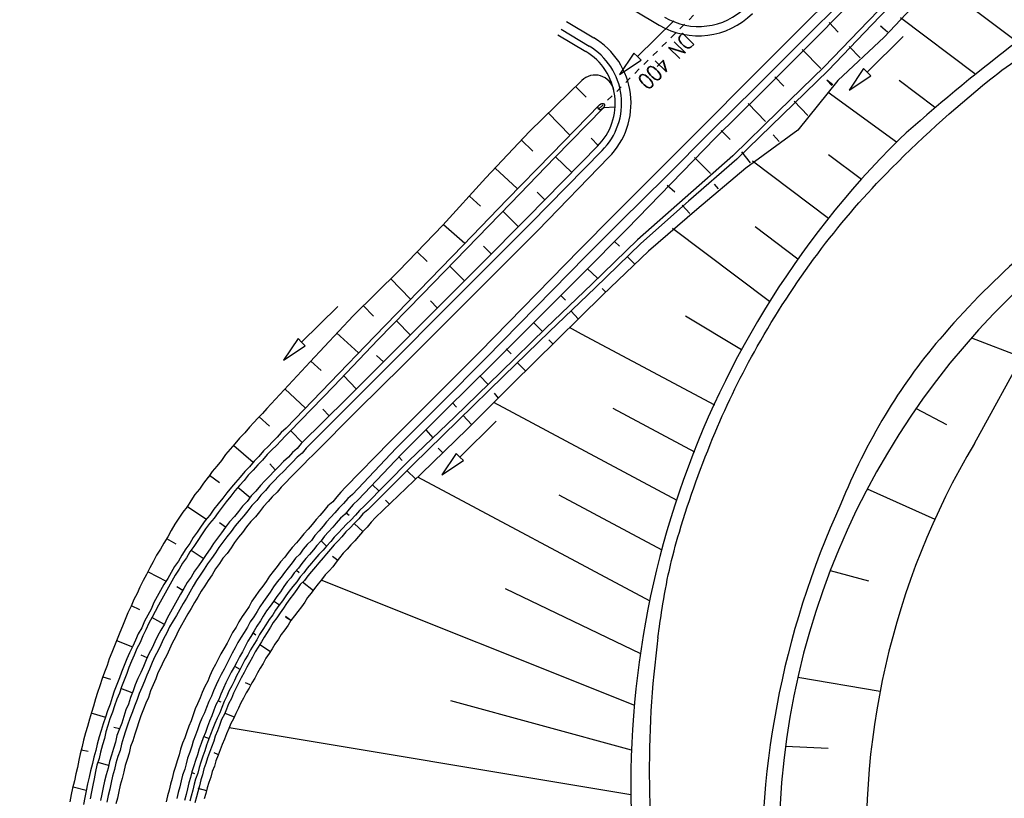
# Model space of a CAD drawing. Extents: x 446005 to 446745, y 447032 to 448234.
# Tile 112 of 127: x 446158 to 446236, y 447901 to 447962. Entities that reach past the tile are written whole.
import ezdxf

# ---------------------------------------------------------------- set-up
doc = ezdxf.new("R2010")
doc.units = 0
doc.header["$LTSCALE"] = 2
doc.header["$MEASUREMENT"] = 0
doc.linetypes.add('AUSGEZOGEN', pattern=[0])
doc.linetypes.add('STRICHLINIEX2', pattern=[0.5, 0.25, -0.25])
for name, color, linetype in [('DB-Strassen', 15, 'CONTINUOUS'), ('DB-Wegboeschungen', 15, 'CONTINUOUS'), ('DB-Wege', 15, 'CONTINUOUS'), ('FBRTOP', 250, 'AUSGEZOGEN'), ('LAERMWAND', 1, 'AUSGEZOGEN')]:
    doc.layers.add(name, color=color, linetype=linetype)
doc.styles.add('ROMANS', font='romans.shx', dxfattribs={"width": 0.8})

msp = doc.modelspace()

# ---------------------------------------------------------------- linework, layer by layer
at = {"layer": 'DB-Strassen', "linetype": 'Continuous'}
for p, q in [((446233.368, 447957.524), (446227.518, 447961.924)), ((446230.193, 447954.906), (446227.425, 447956.989)), ((446227.211, 447952.161), (446221.849, 447956.063)), ((446224.452, 447949.215), (446221.861, 447951.163)), ((446221.861, 447946.158), (446215.894, 447950.646)), ((446219.46, 447942.959), (446216.091, 447945.493)), ((446217.238, 447939.625), (446209.603, 447945.368)), ((446233.336, 447928.459), (446242.523, 447945.165)), ((446215.018, 447935.826), (446210.63, 447938.47)), ((446202.452, 447937.06), (446201.505, 447937.565)), ((446212.925, 447931.475), (446202.452, 447937.06)), ((446233.119, 447936.776), (446237.068, 447935.245)), ((446209.968, 447923.986), (446195.553, 447931.673)), ((446211.346, 447927.784), (446204.934, 447931.203)), ((446228.757, 447931.215), (446231.136, 447929.954)), ((446207.839, 447916.054), (446189.569, 447925.797)), ((446224.919, 447924.89), (446230.228, 447922.503)), ((446208.797, 447920.077), (446200.69, 447924.4)), ((446222.01, 447918.483), (446225.006, 447917.668)), ((446206.627, 447907.852), (446181.977, 447917.713)), ((446207.106, 447911.913), (446196.465, 447917.037)), ((446219.457, 447910.091), (446225.927, 447908.982)), ((446206.376, 447904.334), (446192.177, 447908.213)), ((446206.33, 447900.827), (446174.731, 447906.113)), ((446218.484, 447904.66), (446221.851, 447904.499))]:
    msp.add_line(p, q, dxfattribs=at)
at = {"layer": 'DB-Strassen'}
msp.add_arc((446330.472, 447837.521), 154.306, 127.61326, 131.88688, dxfattribs=at)
at = {"layer": 'DB-Strassen', "linetype": 'Continuous'}
for centre, radius, start, end in [((446277.826, 447901.659), 71.5, 134.79622, 189.43702), ((446278.461, 447896.722), 60.5, 132.79189, 185.05734), ((446285.334, 447897.532), 60.5, 149.25661, 185.05734)]:
    msp.add_arc(centre, radius, start, end, dxfattribs=at)
at = {"layer": 'DB-Wegboeschungen', "linetype": 'STRICHLINIEX2'}
msp.add_line((446203.789, 447954.737), (446214.438, 447965.27), dxfattribs=at)
at = {"layer": 'DB-Wegboeschungen', "linetype": 'Continuous'}
for p, q in [((446236.535, 447960.147), (446233.393, 447962.51)), ((446200.586, 447960.594), (446202.787, 447959.277)), ((446201.975, 447956.529), (446202.799, 447955.683)), ((446205.09, 447954.898), (446204.182, 447954.858)), ((446203.78, 447951.913), (446198.177, 447946.195))]:
    msp.add_line(p, q, dxfattribs=at)
for points in [[(446228.471, 447965.282), (446224.995, 447961.649), (446221.515, 447958.065), (446217.928, 447954.573), (446214.34, 447951.081), (446210.588, 447947.777), (446206.835, 447944.473), (446203.248, 447940.981), (446199.657, 447937.539), (446196.069, 447934.047), (446192.482, 447930.555), (446188.891, 447927.113), (446185.361, 447923.525), (446184.986, 447923.195), (446184.664, 447922.818), (446184.293, 447922.438), (446183.968, 447922.111), (446183.642, 447921.785), (446183.321, 447921.409), (446182.995, 447921.082), (446182.72, 447920.759), (446182.398, 447920.383), (446182.123, 447920.061), (446181.797, 447919.734), (446181.476, 447919.358), (446181.2, 447919.035), (446180.879, 447918.659), (446180.607, 447918.286), (446180.332, 447917.964), (446180.06, 447917.591), (446179.738, 447917.215), (446179.467, 447916.842), (446179.195, 447916.47), (446178.923, 447916.098), (446178.652, 447915.725), (446178.38, 447915.353), (446178.158, 447914.984), (446177.887, 447914.612), (446177.619, 447914.189), (446177.397, 447913.821), (446177.126, 447913.448), (446176.908, 447913.03), (446176.686, 447912.662), (446176.418, 447912.239), (446176.2, 447911.821), (446175.978, 447911.452), (446175.761, 447911.034), (446175.543, 447910.616), (446175.325, 447910.197), (446175.153, 447909.833), (446174.935, 447909.414), (446174.717, 447908.996), (446174.549, 447908.582), (446174.331, 447908.163), (446174.167, 447907.699), (446173.999, 447907.284), (446173.781, 447906.866), (446173.613, 447906.452), (446173.445, 447906.037), (446173.281, 447905.573), (446173.113, 447905.158), (446172.945, 447904.744), (446172.831, 447904.284), (446172.663, 447903.869), (446172.499, 447903.405), (446172.38, 447902.994), (446172.266, 447902.534), (446172.102, 447902.07), (446171.984, 447901.659), (446171.87, 447901.199), (446171.755, 447900.738), (446171.637, 447900.328)], [(446228.744, 447965.003), (446225.268, 447961.369), (446221.838, 447957.789), (446218.25, 447954.297), (446214.663, 447950.806), (446210.861, 447947.497), (446207.108, 447944.193), (446203.521, 447940.701), (446199.929, 447937.259), (446196.342, 447933.767), (446192.755, 447930.275), (446189.167, 447926.783), (446185.634, 447923.245), (446185.259, 447922.915), (446184.937, 447922.539), (446184.566, 447922.158), (446184.24, 447921.832), (446183.915, 447921.505), (446183.593, 447921.129), (446183.318, 447920.806), (446182.992, 447920.48), (446182.717, 447920.157), (446182.395, 447919.781), (446182.12, 447919.458), (446181.798, 447919.082), (446181.523, 447918.759), (446181.201, 447918.383), (446180.926, 447918.061), (446180.654, 447917.688), (446180.329, 447917.362), (446180.057, 447916.989), (446179.785, 447916.617), (446179.514, 447916.244), (446179.242, 447915.872), (446179.02, 447915.503), (446178.749, 447915.131), (446178.477, 447914.758), (446178.205, 447914.386), (446177.984, 447914.018), (446177.716, 447913.595), (446177.494, 447913.227), (446177.272, 447912.858), (446177.005, 447912.436), (446176.783, 447912.067), (446176.565, 447911.649), (446176.347, 447911.231), (446176.125, 447910.862), (446175.907, 447910.444), (446175.689, 447910.025), (446175.472, 447909.607), (446175.3, 447909.242), (446175.082, 447908.824), (446174.914, 447908.41), (446174.696, 447907.991), (446174.528, 447907.577), (446174.36, 447907.162), (446174.142, 447906.744), (446173.978, 447906.28), (446173.81, 447905.865), (446173.642, 447905.451), (446173.524, 447905.04), (446173.359, 447904.576), (446173.191, 447904.162), (446173.023, 447903.747), (446172.909, 447903.287), (446172.741, 447902.872), (446172.627, 447902.412), (446172.509, 447902.001), (446172.394, 447901.541), (446172.28, 447901.081), (446172.162, 447900.67), (446172.048, 447900.21)], [(446229.669, 447964.073), (446226.247, 447960.393), (446222.602, 447956.997), (446219.449, 447953.088), (446215.37, 447950.109), (446211.514, 447946.847), (446207.707, 447943.588), (446204.116, 447940.146), (446200.533, 447936.604), (446196.995, 447933.116), (446193.462, 447929.578), (446189.874, 447926.087), (446186.233, 447922.641), (446185.912, 447922.264), (446185.59, 447921.888), (446185.219, 447921.508), (446184.897, 447921.131), (446184.622, 447920.809), (446184.296, 447920.482), (446184.021, 447920.16), (446183.695, 447919.833), (446183.424, 447919.461), (446183.148, 447919.138), (446182.877, 447918.766), (446182.601, 447918.443), (446182.276, 447918.117), (446182.004, 447917.744), (446181.728, 447917.421), (446181.457, 447917.049), (446181.185, 447916.677), (446180.909, 447916.354), (446180.688, 447915.985), (446180.416, 447915.613), (446180.144, 447915.241), (446179.869, 447914.918), (446179.597, 447914.546), (446179.375, 447914.177), (446179.104, 447913.805), (446178.832, 447913.432), (446178.61, 447913.064), (446178.339, 447912.691), (446178.117, 447912.323), (446177.895, 447911.954), (446177.623, 447911.582), (446177.406, 447911.163), (446177.184, 447910.795), (446176.962, 447910.426), (446176.744, 447910.008), (446176.522, 447909.639), (446176.304, 447909.221), (446176.083, 447908.853), (446175.865, 447908.434), (446175.643, 447908.066), (446175.475, 447907.651), (446175.257, 447907.233), (446175.089, 447906.818), (446174.867, 447906.45), (446174.699, 447906.036), (446174.531, 447905.621), (446174.363, 447905.207), (446174.195, 447904.792), (446174.027, 447904.378), (446173.859, 447903.963), (446173.695, 447903.499), (446173.577, 447903.088), (446173.409, 447902.674), (446173.294, 447902.214), (446173.126, 447901.799), (446173.008, 447901.389), (446172.894, 447900.928), (446172.776, 447900.518)], [(446223.581, 447963.042), (446220.048, 447959.504), (446216.514, 447955.967), (446212.977, 447952.479), (446209.497, 447948.895), (446206.017, 447945.311), (446202.483, 447941.773), (446198.95, 447938.235), (446195.416, 447934.697), (446191.833, 447931.156), (446188.299, 447927.618), (446184.869, 447924.038), (446184.498, 447923.658), (446184.177, 447923.281), (446183.855, 447922.905), (446183.48, 447922.575), (446183.158, 447922.198), (446182.883, 447921.876), (446182.561, 447921.499), (446182.236, 447921.173), (446181.964, 447920.8), (446181.643, 447920.424), (446181.367, 447920.101), (446181.046, 447919.725), (446180.77, 447919.402), (446180.449, 447919.026), (446180.177, 447918.654), (446179.855, 447918.277), (446179.584, 447917.905), (446179.308, 447917.582), (446179.037, 447917.21), (446178.769, 447916.788), (446178.497, 447916.415), (446178.226, 447916.043), (446177.954, 447915.67), (446177.682, 447915.298), (446177.415, 447914.876), (446177.193, 447914.507), (446176.925, 447914.085), (446176.703, 447913.716), (446176.436, 447913.294), (446176.214, 447912.925), (446175.996, 447912.507), (446175.778, 447912.089), (446175.56, 447911.67), (446175.342, 447911.252), (446175.12, 447910.883), (446174.903, 447910.465), (446174.685, 447910.047), (446174.467, 447909.628), (446174.299, 447909.214), (446174.085, 447908.746), (446173.917, 447908.331), (446173.699, 447907.913), (446173.531, 447907.498), (446173.367, 447907.034), (446173.199, 447906.62), (446173.031, 447906.205), (446172.867, 447905.741), (446172.699, 447905.327), (446172.534, 447904.862), (446172.366, 447904.448), (446172.252, 447903.987), (446172.088, 447903.523), (446171.97, 447903.113), (446171.806, 447902.648), (446171.691, 447902.188), (446171.573, 447901.777), (446171.459, 447901.317), (446171.345, 447900.857), (446171.23, 447900.396)], [(446209.694, 447961.682), (446206.846, 447958.873), (446206.565, 447959.158), (446205.422, 447957.469), (446207.127, 447958.588), (446206.846, 447958.873)], [(446221.929, 447961.547), (446222.64, 447960.801)], [(446226.502, 447960.804), (446225.964, 447961.263)], [(446226.502, 447960.804), (446226.014, 447961.267)], [(446227.748, 447960.46), (446224.903, 447957.649), (446224.622, 447957.934), (446223.48, 447956.243), (446225.184, 447957.364), (446224.903, 447957.649)], [(446219.789, 447959.423), (446221.261, 447957.934)], [(446224.354, 447958.779), (446223.482, 447959.663)], [(446202.471, 447957.002), (446198.342, 447952.983), (446194.916, 447949.353), (446191.548, 447945.628), (446188.068, 447942.044), (446184.484, 447938.502), (446181.108, 447934.877), (446177.686, 447931.197), (446177.365, 447930.821), (446176.993, 447930.44), (446176.668, 447930.114), (446176.346, 447929.738), (446175.979, 447929.307), (446175.562, 447928.873), (446175.194, 447928.443), (446174.827, 447928.013), (446174.46, 447927.583), (446174.146, 447927.107), (446173.778, 447926.677), (446173.411, 447926.247), (446173.097, 447925.771)], [(446217.649, 447957.298), (446218.36, 447956.552)], [(446222.214, 447956.655), (446221.734, 447957.018)], [(446222.118, 447956.597), (446221.734, 447957.018)], [(446203.865, 447955.086), (446200.086, 447951.214), (446196.606, 447947.631), (446193.126, 447944.047), (446189.647, 447940.463), (446186.167, 447936.879), (446182.691, 447933.246), (446179.211, 447929.662), (446178.836, 447929.331), (446178.514, 447928.955), (446178.143, 447928.575), (446177.818, 447928.248), (446177.446, 447927.868), (446177.079, 447927.438), (446176.708, 447927.058), (446176.34, 447926.627), (446175.969, 447926.247), (446175.601, 447925.817), (446175.234, 447925.387), (446174.913, 447925.011), (446174.545, 447924.58), (446174.228, 447924.154), (446173.86, 447923.724), (446173.543, 447923.298), (446173.229, 447922.822), (446172.861, 447922.392), (446172.544, 447921.966), (446172.23, 447921.49), (446171.913, 447921.063), (446171.649, 447920.591), (446171.331, 447920.165), (446171.018, 447919.689), (446170.754, 447919.217), (446170.436, 447918.791), (446170.172, 447918.318), (446169.909, 447917.846), (446169.595, 447917.37), (446169.331, 447916.898), (446169.067, 447916.426), (446168.804, 447915.954), (446168.594, 447915.436), (446168.33, 447914.964), (446168.066, 447914.492), (446167.856, 447913.974), (446167.592, 447913.501), (446167.382, 447912.983), (446167.168, 447912.515), (446166.908, 447911.993), (446166.694, 447911.525), (446166.484, 447911.007), (446166.274, 447910.489), (446166.11, 447910.025), (446165.9, 447909.506), (446165.69, 447908.988), (446165.53, 447908.474), (446165.37, 447907.96), (446165.16, 447907.442), (446164.999, 447906.928), (446164.839, 447906.414), (446164.679, 447905.9), (446164.519, 447905.386), (446164.362, 447904.822), (446164.252, 447904.311), (446164.092, 447903.797), (446163.982, 447903.287), (446163.825, 447902.723), (446163.715, 447902.213), (446163.605, 447901.703), (446163.498, 447901.143), (446163.388, 447900.632), (446163.281, 447900.072)], [(446204.139, 447954.809), (446200.359, 447950.935), (446196.879, 447947.351), (446193.399, 447943.767), (446189.919, 447940.184), (446186.44, 447936.6), (446182.964, 447932.966), (446179.484, 447929.382), (446179.159, 447929.056), (446178.787, 447928.676), (446178.466, 447928.299), (446178.09, 447927.969), (446177.719, 447927.589), (446177.352, 447927.158), (446176.98, 447926.778), (446176.613, 447926.348), (446176.242, 447925.968), (446175.924, 447925.542), (446175.553, 447925.161), (446175.185, 447924.731), (446174.868, 447924.305), (446174.5, 447923.875), (446174.183, 447923.449), (446173.865, 447923.022), (446173.548, 447922.596), (446173.18, 447922.166), (446172.863, 447921.74), (446172.549, 447921.264), (446172.281, 447920.842), (446171.968, 447920.365), (446171.65, 447919.939), (446171.386, 447919.467), (446171.069, 447919.041), (446170.805, 447918.569), (446170.491, 447918.093), (446170.227, 447917.621), (446169.964, 447917.149), (446169.7, 447916.676), (446169.436, 447916.204), (446169.172, 447915.732), (446168.908, 447915.26), (446168.694, 447914.792), (446168.431, 447914.32), (446168.171, 447913.798), (446167.957, 447913.329), (446167.747, 447912.811), (446167.483, 447912.339), (446167.273, 447911.821), (446167.059, 447911.353), (446166.849, 447910.835), (446166.685, 447910.371), (446166.475, 447909.853), (446166.265, 447909.335), (446166.104, 447908.82), (446165.89, 447908.352), (446165.73, 447907.838), (446165.57, 447907.324), (446165.36, 447906.806), (446165.2, 447906.292), (446165.04, 447905.778), (446164.929, 447905.267), (446164.769, 447904.753), (446164.613, 447904.189), (446164.502, 447903.679), (446164.342, 447903.165), (446164.232, 447902.655), (446164.125, 447902.095), (446164.015, 447901.584), (446163.905, 447901.074), (446163.798, 447900.514)], [(446215.559, 447955.178), (446216.923, 447953.781)], [(446219.156, 447955.361), (446220.247, 447954.243)], [(446199.831, 447954.454), (446201.527, 447952.69)], [(446203.761, 447951.894), (446203.198, 447952.462)], [(446213.419, 447953.054), (446214.126, 447952.357)], [(446218, 447952.21), (446217.508, 447952.723)], [(446197.691, 447952.33), (446198.613, 447951.45)], [(446201.676, 447949.766), (446200.405, 447950.989)], [(446211.329, 447950.933), (446212.582, 447949.677)], [(446215.725, 447950.527), (446215.056, 447951.377)], [(446195.659, 447950.114), (446197.391, 447948.495)], [(446209.193, 447948.759), (446209.785, 447948.254)], [(446213.228, 447948.474), (446212.898, 447948.85)], [(446193.626, 447947.898), (446194.49, 447947.113)], [(446199.567, 447947.613), (446198.968, 447948.217)], [(446210.37, 447947.196), (446210.973, 447946.541)], [(446198.177, 447946.195), (446198.127, 447946.145), (446194.594, 447942.607), (446191.06, 447939.069), (446187.527, 447935.532), (446183.993, 447931.994), (446180.41, 447928.452), (446180.088, 447928.076), (446179.713, 447927.745), (446179.391, 447927.369), (446179.016, 447927.038), (446178.645, 447926.658), (446178.274, 447926.278), (446177.902, 447925.898), (446177.531, 447925.517), (446177.209, 447925.141), (446176.842, 447924.711), (446176.471, 447924.331), (446176.153, 447923.904), (446175.782, 447923.524), (446175.464, 447923.098), (446175.143, 447922.722), (446174.775, 447922.291), (446174.458, 447921.865), (446174.14, 447921.439), (446173.822, 447921.013), (446173.505, 447920.587), (446173.237, 447920.164), (446172.92, 447919.738), (446172.606, 447919.262), (446172.338, 447918.84), (446172.021, 447918.414), (446171.757, 447917.942), (446171.439, 447917.515), (446171.176, 447917.043), (446170.908, 447916.621), (446170.644, 447916.149), (446170.38, 447915.677), (446170.116, 447915.204), (446169.853, 447914.732), (446169.639, 447914.264), (446169.375, 447913.792), (446169.111, 447913.32), (446168.897, 447912.852), (446168.683, 447912.384), (446168.419, 447911.911), (446168.205, 447911.443), (446167.995, 447910.925), (446167.781, 447910.457), (446167.567, 447909.989), (446167.357, 447909.471), (446167.193, 447909.006), (446166.983, 447908.488), (446166.823, 447907.974), (446166.609, 447907.506), (446166.449, 447906.992), (446166.289, 447906.478), (446166.124, 447906.013), (446165.914, 447905.495), (446165.804, 447904.985), (446165.644, 447904.471), (446165.484, 447903.957), (446165.323, 447903.443), (446165.213, 447902.932), (446165.053, 447902.418), (446164.943, 447901.908), (446164.832, 447901.398), (446164.722, 447900.888), (446164.612, 447900.377)], [(446197.477, 447945.492), (446196.278, 447946.702)], [(446191.594, 447945.682), (446193.264, 447944.208)], [(446195.337, 447943.368), (446194.737, 447943.973)], [(446205.041, 447944.331), (446205.421, 447943.96)], [(446189.503, 447943.561), (446190.318, 447942.773)], [(446206.635, 447942.551), (446206.036, 447943.156)], [(446193.246, 447941.248), (446192.102, 447942.411)], [(446202.901, 447942.207), (446203.711, 447941.468)], [(446187.413, 447941.441), (446188.996, 447939.81)], [(446200.811, 447940.087), (446201.191, 447939.716)], [(446204.35, 447940.365), (446204.077, 447940.645)], [(446183.283, 447939.236), (446180.437, 447936.425), (446180.156, 447936.709), (446179.014, 447935.019), (446180.718, 447936.14), (446180.437, 447936.425)], [(446185.273, 447939.317), (446186.091, 447938.478)], [(446191.106, 447939.123), (446190.561, 447939.682)], [(446201.606, 447938.896), (446202.21, 447938.241)], [(446188.966, 447936.999), (446187.929, 447938.071)], [(446198.67, 447937.963), (446199.377, 447937.266)], [(446183.187, 447937.146), (446184.915, 447935.577)], [(446200.207, 447936.278), (446199.881, 447936.603)], [(446186.876, 447934.879), (446186.334, 447935.388)], [(446196.526, 447935.888), (446196.907, 447935.517)], [(446181.154, 447934.93), (446181.965, 447934.192)], [(446198.067, 447934.154), (446197.414, 447934.804)], [(446184.736, 447932.754), (446183.752, 447933.78)], [(446194.436, 447933.768), (446195.089, 447933.117)], [(446179.118, 447932.764), (446180.742, 447931.237)], [(446195.927, 447932.029), (446195.597, 447932.405)], [(446192.296, 447931.644), (446192.623, 447931.318)], [(446182.596, 447930.63), (446182.104, 447931.143)], [(446177.085, 447930.548), (446177.896, 447929.809)], [(446195.725, 447930.203), (446192.879, 447927.392), (446192.598, 447927.677), (446191.457, 447925.987), (446193.161, 447927.108), (446192.879, 447927.392)], [(446193.783, 447929.955), (446193.126, 447930.656)], [(446180.505, 447928.51), (446179.58, 447929.44)], [(446190.206, 447929.523), (446190.755, 447928.914)], [(446175.106, 447928.286), (446176.612, 447927)], [(446191.551, 447927.723), (446191.171, 447928.094)], [(446178.365, 447926.385), (446177.927, 447926.853)], [(446188.066, 447927.399), (446188.339, 447927.119)], [(446188.7, 447926.345), (446189.407, 447925.649)], [(446173.093, 447925.821), (446172.73, 447925.341), (446172.416, 447924.865), (446172.049, 447924.434), (446171.735, 447923.958), (446171.422, 447923.482), (446171.104, 447923.056), (446170.79, 447922.58), (446170.477, 447922.104), (446170.163, 447921.628), (446169.903, 447921.106), (446169.589, 447920.63), (446169.326, 447920.158), (446169.012, 447919.682), (446168.752, 447919.16), (446168.488, 447918.688), (446168.228, 447918.166), (446167.965, 447917.694), (446167.705, 447917.172), (446167.495, 447916.653), (446167.231, 447916.181), (446167.021, 447915.663), (446166.761, 447915.141), (446166.551, 447914.623), (446166.341, 447914.105), (446166.131, 447913.587), (446165.921, 447913.069), (446165.711, 447912.551), (446165.501, 447912.033), (446165.291, 447911.515), (446165.13, 447911.001), (446164.92, 447910.483), (446164.76, 447909.969), (446164.554, 447909.401), (446164.394, 447908.887), (446164.234, 447908.372), (446164.077, 447907.808), (446163.917, 447907.294), (446163.757, 447906.78), (446163.601, 447906.216), (446163.441, 447905.702), (446163.284, 447905.138), (446163.174, 447904.628), (446163.018, 447904.064), (446162.907, 447903.554), (446162.801, 447902.994), (446162.691, 447902.483), (446162.584, 447901.923), (446162.428, 447901.359), (446162.318, 447900.849), (446162.211, 447900.289)], [(446173.181, 447925.978), (446173.98, 447925.389)], [(446176.383, 447924.173), (446175.415, 447925)], [(446185.979, 447925.229), (446186.521, 447924.72)], [(446187.355, 447923.682), (446187.028, 447924.007)], [(446171.418, 447923.532), (446172.953, 447922.499)], [(446183.947, 447923.013), (446184.162, 447922.829)], [(446174.458, 447921.865), (446173.978, 447922.229)], [(446185.269, 447921.512), (446184.566, 447922.158)], [(446169.811, 447920.998), (446170.548, 447920.555)], [(446181.964, 447920.8), (446182.398, 447920.383)], [(446172.694, 447919.42), (446171.742, 447920.047)], [(446183.29, 447919.25), (446182.864, 447919.567)], [(446168.362, 447918.377), (446169.775, 447917.635)], [(446180.039, 447918.492), (446180.254, 447918.309)], [(446180.512, 447917.577), (446181.369, 447916.892)], [(446171.088, 447916.886), (446170.612, 447917.199)], [(446178.222, 447916.093), (446178.698, 447915.779)], [(446167.017, 447915.713), (446167.692, 447915.415)], [(446169.589, 447914.26), (446168.644, 447914.788)], [(446179.597, 447914.546), (446179.171, 447914.863)], [(446179.597, 447914.546), (446179.175, 447914.813)], [(446165.879, 447912.965), (446167.122, 447912.461)], [(446176.615, 447913.559), (446176.826, 447913.425)], [(446177.138, 447912.647), (446177.983, 447912.112)], [(446168.293, 447911.601), (446167.825, 447911.814)], [(446175.166, 447910.937), (446175.585, 447910.719)], [(446164.798, 447910.122), (446165.416, 447909.92)], [(446167.105, 447908.849), (446166.227, 447909.181)], [(446176.384, 447909.478), (446176.02, 447909.65)], [(446173.875, 447908.228), (446174.082, 447908.144)], [(446163.867, 447907.29), (446164.999, 447906.928)], [(446174.402, 447907.266), (446175.127, 447906.972)], [(446166.124, 447906.013), (446165.664, 447906.128)], [(446172.741, 447905.43), (446173.155, 447905.262)], [(446163.094, 447904.371), (446163.654, 447904.264)], [(446173.855, 447904.013), (446173.544, 447904.139)], [(446165.247, 447903.136), (446164.426, 447903.372)], [(446171.81, 447902.598), (446172.017, 447902.514)], [(446162.47, 447901.463), (446163.494, 447901.192)], [(446172.978, 447901.136), (446172.31, 447901.334)]]:
    msp.add_lwpolyline(points, dxfattribs=at)
for centre, radius, start, end in [((446200.347, 447955.199), 4.752, 314.95192, 59.11462), ((446203.517, 447955.927), 1.5, 12.92956, 134.22753)]:
    msp.add_arc(centre, radius, start, end, dxfattribs=at)
msp.add_ellipse((446204.002, 447954.948), major_axis=(0.213, 0.211), ratio=0.649704, dxfattribs=at)
at = {"layer": 'DB-Wege', "linetype": 'Continuous'}
for p, q in [((446203.198, 447964.564), (446208.554, 447961.36)), ((446201.256, 447961.647), (446203.422, 447960.352)), ((446200.841, 447961.021), (446203.042, 447959.705))]:
    msp.add_line(p, q, dxfattribs=at)
for points in [[(446222.68, 447964.114), (446219.147, 447960.576), (446215.614, 447957.038), (446212.08, 447953.5), (446208.547, 447949.962), (446205.014, 447946.424), (446202.277, 447943.683)], [(446223.226, 447963.555), (446219.692, 447960.017), (446216.159, 447956.479), (446212.622, 447952.991), (446209.089, 447949.453), (446205.505, 447945.911), (446202.794, 447943.196)], [(446204.057, 447951.484), (446198.458, 447945.77), (446194.924, 447942.232), (446191.391, 447938.694), (446187.857, 447935.156), (446184.324, 447931.619), (446180.79, 447928.081), (446180.468, 447927.704), (446180.093, 447927.374), (446179.722, 447926.994), (446179.396, 447926.667), (446179.025, 447926.287), (446178.654, 447925.907), (446178.282, 447925.526), (446177.911, 447925.146), (446177.59, 447924.77), (446177.218, 447924.389), (446176.901, 447923.963), (446176.529, 447923.583), (446176.212, 447923.157), (446175.89, 447922.78), (446175.523, 447922.35), (446175.201, 447921.974), (446174.884, 447921.548), (446174.566, 447921.121), (446174.249, 447920.695), (446173.931, 447920.269), (446173.663, 447919.847), (446173.346, 447919.421), (446173.028, 447918.994), (446172.761, 447918.572), (446172.447, 447918.096), (446172.179, 447917.674), (446171.911, 447917.252), (446171.648, 447916.779), (446171.384, 447916.307), (446171.116, 447915.885), (446170.852, 447915.413), (446170.588, 447914.941), (446170.321, 447914.518), (446170.057, 447914.046), (446169.843, 447913.578), (446169.579, 447913.106), (446169.365, 447912.638), (446169.151, 447912.17), (446168.887, 447911.697), (446168.673, 447911.229), (446168.463, 447910.711), (446168.249, 447910.243), (446168.085, 447909.779), (446167.875, 447909.261), (446167.661, 447908.792), (446167.497, 447908.328), (446167.287, 447907.81), (446167.123, 447907.346), (446166.913, 447906.828), (446166.753, 447906.314), (446166.589, 447905.849), (446166.429, 447905.335), (446166.268, 447904.821), (446166.158, 447904.311), (446165.994, 447903.846), (446165.834, 447903.332), (446165.723, 447902.822), (446165.563, 447902.308), (446165.453, 447901.798), (446165.342, 447901.288), (446165.232, 447900.777), (446165.122, 447900.267)], [(446204.588, 447950.963), (446199.003, 447945.211), (446195.47, 447941.673), (446191.936, 447938.135), (446188.403, 447934.597), (446184.865, 447931.109), (446181.332, 447927.572), (446180.96, 447927.191), (446180.635, 447926.865), (446180.263, 447926.485), (446179.938, 447926.158), (446179.567, 447925.778), (446179.195, 447925.397), (446178.824, 447925.017), (446178.503, 447924.641), (446178.131, 447924.261), (446177.81, 447923.884), (446177.438, 447923.504), (446177.121, 447923.078), (446176.799, 447922.701), (446176.428, 447922.321), (446176.11, 447921.895), (446175.793, 447921.469), (446175.471, 447921.092), (446175.154, 447920.666), (446174.886, 447920.244), (446174.568, 447919.818), (446174.247, 447919.441), (446173.979, 447919.019), (446173.662, 447918.593), (446173.398, 447918.121), (446173.08, 447917.694), (446172.813, 447917.272), (446172.545, 447916.85), (446172.281, 447916.378), (446172.013, 447915.956), (446171.75, 447915.483), (446171.482, 447915.061), (446171.218, 447914.589), (446171, 447914.171), (446170.736, 447913.698), (446170.522, 447913.23), (446170.259, 447912.758), (446170.045, 447912.29), (446169.831, 447911.822), (446169.567, 447911.35), (446169.353, 447910.881), (446169.139, 447910.413), (446168.975, 447909.949), (446168.761, 447909.481), (446168.547, 447909.012), (446168.387, 447908.498), (446168.173, 447908.03), (446168.009, 447907.566), (446167.799, 447907.048), (446167.634, 447906.583), (446167.474, 447906.069), (446167.31, 447905.605), (446167.15, 447905.091), (446166.986, 447904.627), (446166.875, 447904.116), (446166.715, 447903.602), (446166.551, 447903.138), (446166.441, 447902.628), (446166.33, 447902.118), (446166.17, 447901.603), (446166.06, 447901.093), (446165.95, 447900.583), (446165.835, 447900.123)], [(446202.277, 447943.683), (446194.437, 447935.674), (446190.903, 447932.136), (446187.37, 447928.598), (446183.89, 447925.014), (446183.518, 447924.634), (446183.197, 447924.258), (446182.876, 447923.881), (446182.5, 447923.551), (446182.179, 447923.174), (446181.857, 447922.798), (446181.582, 447922.476), (446181.26, 447922.099), (446180.939, 447921.723), (446180.617, 447921.346), (446180.296, 447920.97), (446180.02, 447920.648), (446179.699, 447920.271), (446179.377, 447919.895), (446179.106, 447919.522), (446178.784, 447919.146), (446178.512, 447918.774), (446178.191, 447918.397), (446177.919, 447918.025), (446177.652, 447917.602), (446177.38, 447917.23), (446177.058, 447916.854), (446176.791, 447916.431), (446176.519, 447916.059), (446176.301, 447915.641), (446176.033, 447915.218), (446175.762, 447914.846), (446175.494, 447914.424), (446175.276, 447914.005), (446175.009, 447913.583), (446174.791, 447913.165), (446174.573, 447912.746), (446174.305, 447912.324), (446174.087, 447911.906), (446173.869, 447911.487), (446173.651, 447911.069), (446173.434, 447910.65), (446173.22, 447910.182), (446173.051, 447909.768), (446172.834, 447909.349), (446172.62, 447908.881), (446172.452, 447908.467), (446172.238, 447907.999), (446172.07, 447907.584), (446171.906, 447907.12), (446171.741, 447906.656), (446171.573, 447906.241), (446171.409, 447905.777), (446171.245, 447905.313), (446171.077, 447904.898), (446170.913, 447904.434), (446170.799, 447903.973), (446170.635, 447903.509), (446170.52, 447903.049), (446170.356, 447902.584), (446170.242, 447902.124), (446170.128, 447901.664), (446170.013, 447901.203), (446169.899, 447900.743), (446169.785, 447900.283)], [(446202.794, 447943.196), (446194.929, 447935.161), (446191.395, 447931.623), (446187.861, 447928.085), (446184.435, 447924.455), (446184.06, 447924.125), (446183.739, 447923.749), (446183.367, 447923.368), (446183.046, 447922.992), (446182.72, 447922.665), (446182.399, 447922.289), (446182.123, 447921.966), (446181.802, 447921.59), (446181.48, 447921.214), (446181.209, 447920.841), (446180.883, 447920.515), (446180.562, 447920.138), (446180.29, 447919.766), (446179.965, 447919.439), (446179.693, 447919.067), (446179.372, 447918.691), (446179.1, 447918.318), (446178.828, 447917.946), (446178.507, 447917.569), (446178.235, 447917.197), (446177.967, 447916.775), (446177.696, 447916.402), (446177.424, 447916.03), (446177.156, 447915.608), (446176.935, 447915.239), (446176.667, 447914.817), (446176.395, 447914.444), (446176.177, 447914.026), (446175.91, 447913.604), (446175.688, 447913.235), (446175.42, 447912.813), (446175.202, 447912.394), (446174.984, 447911.976), (446174.766, 447911.558), (446174.549, 447911.139), (446174.331, 447910.721), (446174.113, 447910.303), (446173.895, 447909.884), (446173.727, 447909.47), (446173.513, 447909.002), (446173.345, 447908.587), (446173.127, 447908.169), (446172.963, 447907.705), (446172.795, 447907.29), (446172.577, 447906.872), (446172.413, 447906.407), (446172.249, 447905.943), (446172.081, 447905.529), (446171.917, 447905.064), (446171.798, 447904.654), (446171.634, 447904.19), (446171.47, 447903.725), (446171.356, 447903.265), (446171.238, 447902.854), (446171.074, 447902.39), (446170.959, 447901.93), (446170.845, 447901.469), (446170.731, 447901.009), (446170.617, 447900.549)]]:
    msp.add_lwpolyline(points, dxfattribs=at)
for centre, radius, start, end in [((446211.661, 447966.493), 5.25, 239.11462, 314.95192), ((446211.634, 447966.509), 6, 239.11462, 315.03919), ((446200.342, 447955.202), 6, 315.03919, 59.11462), ((446200.347, 447955.199), 5.25, 314.95192, 59.11462)]:
    msp.add_arc(centre, radius, start, end, dxfattribs=at)
at = {"layer": 'FBRTOP'}
for points in [[(446363.327, 447740.448, 0.000002), (446366.277, 447717.758, 0.000326)], [(446208.451, 447913.194, -0.002324), (446208.784, 447915.472, -0.035716), (446210.139, 447921.495, -0.026294), (446212.956, 447929.328, -0.029103), (446216.268, 447936.082, -0.031585), (446221.019, 447943.377, -0.033436), (446226.363, 447949.628, -0.029584), (446234.519, 447957.038, -0.049197), (446240.07, 447960.675, -0.004215), (446247.311, 447964.383, 0.003681), (446255.606, 447968.62, 0.000234), (446257.539, 447969.626, 0.002616)], [(446273.944, 447958.983, 0.003737), (446271.3, 447958.853, 0.031609), (446266.18, 447958.236, 0.039689), (446258.099, 447956.065, 0.03809), (446250.131, 447952.527, 0.031253), (446243.694, 447948.523, 0.027407), (446236.941, 447943.13, 0.033988), (446230.616, 447936.662, 0.041788), (446226.322, 447930.682, 0.038039), (446222.838, 447923.706, 0.047655)]]:
    msp.add_lwpolyline(points, format="xyb", dxfattribs=at)
for centre, radius, start, end in [((446285.489, 447895.059), 68.89, 155.42798, 183.19753), ((446287.975, 447902.796), 80.201, 172.55074, 189.08076)]:
    msp.add_arc(centre, radius, start, end, dxfattribs=at)
at = {"layer": 'LAERMWAND'}
msp.add_lwpolyline([(446276.561, 447983.165, -0.018115), (446271.266, 447979.393, -0.004007), (446269.264, 447978.096, -0.016869), (446268.775, 447977.808, -0.002425), (446267.125, 447976.918, -0.001483), (446264.415, 447975.485, -0.000416), (446256.131, 447971.143, -0.002386), (446254.683, 447970.394, -0.000045), (446254.585, 447970.344, -0.000001), (446246.414, 447966.171, -0.000041), (446244.534, 447965.211, -0.000018), (446240.205, 447963.001)], format="xyb", dxfattribs=at)

# ---------------------------------------------------------------- texts
at = {"layer": 'DB-Wegboeschungen', "linetype": 'Continuous', "style": 'ROMANS', "width": 0.8337}
msp.add_text('DN 400', height=1.25, rotation=225.21, dxfattribs=at).set_placement((446210.513, 447960.836))

doc.saveas('drawing.dxf')
